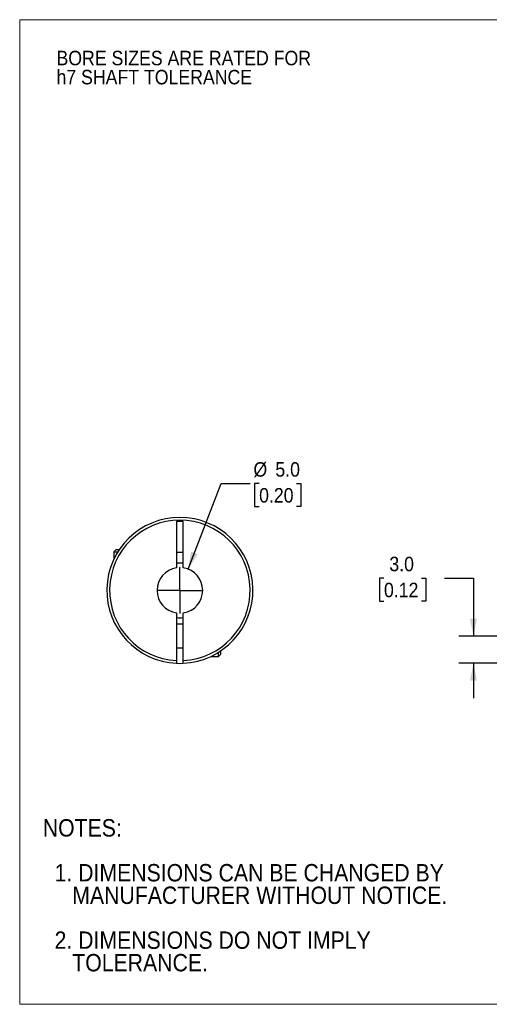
# Model space of a CAD drawing. Header units: millimetres. Extents: x 0 to 140, y 0 to 108.
# Tile 1 of 3: x 0 to 51, y 0 to 108. Entities that reach past the tile are written whole.
import ezdxf

# ---------------------------------------------------------------- set-up
doc = ezdxf.new("R2010")
doc.units = ezdxf.units.MM
doc.header["$LTSCALE"] = 0.5
doc.linetypes.add('SLD-Solid', pattern=[0])
doc.layers.add('SLD-0', color=7, linetype='SLD-Solid', lineweight=25)
doc.layers.add('TEXT', color=140, linetype='SLD-Solid', lineweight=25)
doc.styles.add('SLDTEXTSTYLE0', font='GOTHIC.TTF', dxfattribs={"width": 0.913})
doc.dimstyles.new('SLDDIMSTYLE0', dxfattribs={"dimtxt": 1.5875, "dimasz": 1.905, "dimexe": 0, "dimexo": 0.0625, "dimgap": 0.396875, "dimtad": 0, "dimtih": 1, "dimtoh": 1, "dimdec": 1, "dimrnd": 1e-09, "dimzin": 4, "dimdsep": 46, "dimtxsty": 'SLDTEXTSTYLE0', "dimsah": 1, "dimcen": 0, "dimadec": 0, "dimazin": 1, "dimtfac": 1, "dimtdec": 1, "dimtofl": 0, "dimtmove": 0, "dimatfit": 3, "dimfxl": 0, "dimfrac": 2, "dimtolj": 1, "dimtzin": 12, "dimarcsym": 0})
doc.dimstyles.new('SLDDIMSTYLE2', dxfattribs={"dimtxt": 1.5875, "dimasz": 1.905, "dimexe": 0, "dimexo": 0.0625, "dimgap": 0.396875, "dimtad": 0, "dimtih": 1, "dimtoh": 1, "dimdec": 1, "dimrnd": 1e-09, "dimzin": 4, "dimdsep": 46, "dimtxsty": 'SLDTEXTSTYLE0', "dimsah": 1, "dimcen": 0.09, "dimadec": 0, "dimazin": 1, "dimtfac": 1, "dimtdec": 1, "dimtmove": 0, "dimatfit": 0, "dimfxl": 0, "dimfrac": 2, "dimtolj": 1, "dimtzin": 12, "dimarcsym": 0})

# ---------------------------------------------------------------- blocks, each defined once
blk = doc.blocks.new('Block2')
at = {"color": 7, "linetype": 'SLD-Solid', "lineweight": 18}
for p, q in [((139.7, 107.95), (0, 107.95)), ((0, 0), (0, 107.95)), ((139.7, 0), (0, 0))]:
    blk.add_line(p, q, dxfattribs=at)
blk = doc.blocks.new('SW_NOTE_0_2')
at = {"layer": 'SLD-0', "color": 0, "char_height": 1.5875, "attachment_point": 1, "style": 'SLDTEXTSTYLE0'}
for s, insert in [('BORE SIZES ARE RATED FOR ', (0, 2.03)), ('h7 SHAFT TOLERANCE', (0, -0.06))]:
    blk.add_mtext(s, dxfattribs=dict(at, insert=insert))
blk = doc.blocks.new('SW_NOTE_0_3')
at = {"layer": 'TEXT', "color": 0, "char_height": 1.905, "attachment_point": 1, "style": 'SLDTEXTSTYLE0'}
for s, insert in [('NOTES:', (0, 2.43)), ('  1. DIMENSIONS CAN BE CHANGED BY     ', (0, -2.49)), ('     MANUFACTURER WITHOUT NOTICE.', (0, -4.96)), ('  2. DIMENSIONS DO NOT IMPLY ', (0, -9.88)), ('     TOLERANCE.', (0, -12.35))]:
    blk.add_mtext(s, dxfattribs=dict(at, insert=insert))
blk = doc.blocks.new('_D')
at = {"layer": 'SLD-0'}
for p, q in [((18.45, 47.71), (22.08, 57.09)), ((22.08, 57.09), (25.26, 57.09)), ((26.23, 57.09), (25.74, 57.09)), ((25.74, 57.09), (25.74, 54.57)), ((30.33, 57.09), (30.81, 57.09)), ((30.81, 57.09), (30.81, 54.57)), ((25.74, 54.57), (26.23, 54.57)), ((30.81, 54.57), (30.33, 54.57))]:
    blk.add_line(p, q, dxfattribs=at)
blk.add_solid([(18.45, 47.71), (19.49, 49.35), (18.78, 49.63)], dxfattribs=at)
at = {"layer": 'SLD-0', "char_height": 1.587, "attachment_point": 1, "style": 'SLDTEXTSTYLE0'}
for s, insert in [('%%c', (25.61, 59.44)), ('5.0', (28.01, 59.44)), ('0.20', (26.23, 56.6))]:
    blk.add_mtext(s, dxfattribs=dict(at, insert=insert))
blk = doc.blocks.new('SW_CENTERMARKSYMBOL_0')
at = {"layer": 'SLD-0', "color": 0}
for q in [(0, 2.54), (-2.54, 0), (0, -2.54), (2.54, 0)]:
    blk.add_line((0, 0), q, dxfattribs=at)
blk = doc.blocks.new('_D_3')
at = {"layer": 'SLD-0'}
for p, q in [((39.91, 46.72), (39.43, 46.72)), ((39.43, 46.72), (39.43, 44.2)), ((44.02, 46.72), (44.5, 46.72)), ((44.5, 46.72), (44.5, 44.2)), ((46.53, 46.73), (49.71, 46.73)), ((49.71, 46.73), (49.71, 40.38)), ((39.43, 44.2), (39.91, 44.2)), ((44.5, 44.2), (44.02, 44.2)), ((59.02, 40.38), (48.12, 40.38)), ((56.32, 37.39), (48.12, 37.39)), ((49.71, 37.39), (49.71, 33.58))]:
    blk.add_line(p, q, dxfattribs=at)
for points in [[(49.71, 40.38), (50.09, 42.29), (49.33, 42.29)], [(49.71, 37.39), (49.33, 35.49), (50.09, 35.49)]]:
    blk.add_solid(points, dxfattribs=at)
at = {"layer": 'SLD-0', "char_height": 1.587, "attachment_point": 1, "style": 'SLDTEXTSTYLE0'}
for s, insert in [('3.0', (40.5, 49.07)), ('0.12', (39.91, 46.22))]:
    blk.add_mtext(s, dxfattribs=dict(at, insert=insert))

msp = doc.modelspace()

# ---------------------------------------------------------------- linework, layer by layer
for p, q in [((17.92, 52.93), (17.17, 52.93)), ((17.17, 52.93), (17.17, 47.85)), ((17.92, 47.85), (17.92, 52.93)), ((10.56, 49.86), (10.3, 49.6)), ((10.56, 49.86), (10.92, 49.86)), ((10.3, 49.6), (10.3, 48.76)), ((10.3, 49.6), (10.75, 49.6)), ((17.17, 49.58), (17.92, 49.58)), ((17.17, 42.91), (17.17, 37.69)), ((17.92, 37.69), (17.92, 42.91)), ((17.92, 41.68), (17.17, 41.68)), ((17.17, 39.08), (17.92, 39.08)), ((20.93, 38.13), (21.77, 38.13)), ((21.77, 38.13), (21.77, 38.59)), ((21.77, 38.13), (22.03, 38.39)), ((22.03, 38.39), (22.03, 38.76))]:
    msp.add_line(p, q)
at = {"flags": 128}
msp.add_lwpolyline([(17.17, 37.39), (17.55, 37.38), (17.92, 37.39)], dxfattribs=at)
for radius, start, end in [(8, 272.6867, 267.3133), (7.7, 272.7915, 267.2085), (2.5, 98.6269, 261.3731), (3, 82.8192, 97.1808), (2.5, 278.6269, 81.3731), (3, 262.8192, 277.1808)]:
    msp.add_arc((17.55, 45.38), radius, start, end)
for points, knots in [([(17.17, 37.69), (17.17, 37.68), (17.17, 37.65), (17.17, 37.61), (17.17, 37.55), (17.17, 37.47), (17.17, 37.42), (17.17, 37.4), (17.17, 37.39), (17.17, 37.39)], [0, 0, 0, 0, 0.082846, 0.166036, 0.250993, 0.500083, 0.749101, 0.874283, 1, 1, 1, 1]), ([(17.92, 37.39), (17.92, 37.39), (17.92, 37.39), (17.92, 37.4), (17.92, 37.42), (17.92, 37.47), (17.92, 37.56), (17.92, 37.63), (17.92, 37.67), (17.92, 37.69)], [0, 0, 0, 0, 0.082247, 0.165445, 0.251022, 0.500718, 0.749744, 0.875114, 1, 1, 1, 1])]:
    msp.add_open_spline(points, degree=3, knots=knots)

# ---------------------------------------------------------------- block references
at = {"color": 7, "linetype": 'Continuous'}
msp.add_blockref('Block2', (0, 0), dxfattribs=at)
at = {"layer": 'SLD-0'}
for name, p in [('SW_NOTE_0_2', (4.03, 102.51)), ('SW_CENTERMARKSYMBOL_0', (17.55, 45.38))]:
    msp.add_blockref(name, p, dxfattribs=at)
at = {"layer": 'TEXT'}
msp.add_blockref('SW_NOTE_0_3', (2.53, 17.87), dxfattribs=at)

# ---------------------------------------------------------------- dimensions: what is measured, and where the dimension line sits
at = {"layer": 'SLD-0'}
dim = msp.add_diameter_dim_2p(p1=(16.65, 43.05), p2=(18.45, 47.71), dimstyle='SLDDIMSTYLE0', dxfattribs=at)
dim.commit()
dim.dimension.update_dxf_attribs({"geometry": '_D', "text_midpoint": (28.28, 57.09), "dimtype": 163})
dim = msp.add_linear_dim(base=(49.71, 40.38), p1=(56.95, 37.39), p2=(59.65, 40.38), angle=90, dimstyle='SLDDIMSTYLE2', dxfattribs=at)
dim.commit()
dim.dimension.update_dxf_attribs({"geometry": '_D_3', "text_midpoint": (49.71, 46.73), "dimtype": 160})

doc.saveas('drawing.dxf')
